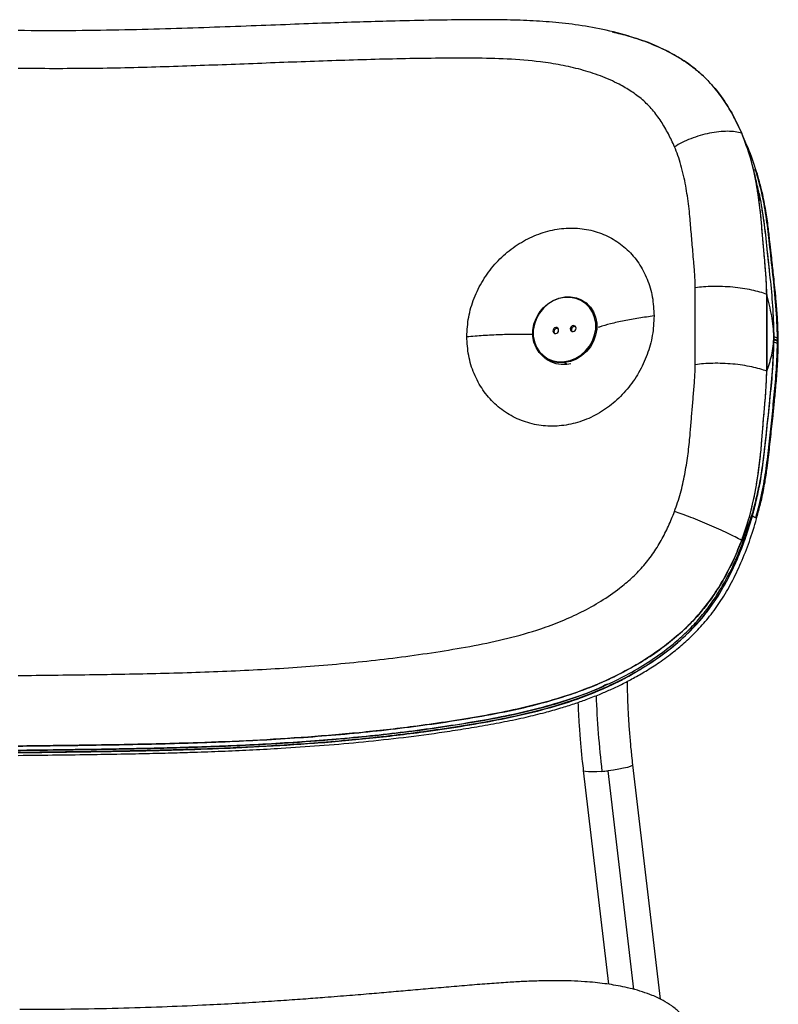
# Model space of a CAD drawing. Header units: millimetres. Extents: x 30 to 368, y 120 to 201.
# Tile 14 of 14: x 342 to 366, y 169 to 201. Entities that reach past the tile are written whole.
import ezdxf

# ---------------------------------------------------------------- set-up
doc = ezdxf.new("R2010")
doc.units = ezdxf.units.MM

msp = doc.modelspace()

# ---------------------------------------------------------------- linework, layer by layer
at = {"color": 8, "linetype": 'Continuous', "lineweight": 25}
for p, q in [((365.581, 195.998), (365.558, 196.028)), ((365.443, 184.969), (365.629, 185.758)), ((361.651, 169.809), (360.823, 176.813))]:
    msp.add_line(p, q, dxfattribs=at)
at = {"color": 7, "linetype": 'Continuous', "lineweight": 25}
for p, q in [((363.617, 189.818), (363.617, 192.28)), ((365.905, 189.608), (365.905, 192.071)), ((365.905, 192.071), (365.905, 189.608)), ((359.427, 191.971), (359.436, 191.988)), ((360.16, 191.767), (360.102, 191.811)), ((366.098, 191.487), (366.105, 191.331)), ((359.182, 190.98), (359.147, 191.007)), ((359.742, 191.043), (359.707, 191.07)), ((366.129, 190.819), (366.126, 190.948)), ((366.128, 190.827), (366.13, 190.802)), ((366.13, 190.802), (366.13, 190.729)), ((366.13, 190.729), (366.13, 190.719)), ((366.131, 190.719), (366.13, 190.729)), ((366.13, 190.719), (366.13, 190.708)), ((366.13, 190.719), (366.13, 190.713)), ((366.13, 190.708), (366.131, 190.719)), ((366.13, 190.708), (366.13, 190.635)), ((358.769, 190.061), (358.82, 190.022)), ((359.427, 189.915), (359.436, 189.884)), ((359.436, 189.884), (359.498, 189.836)), ((359.498, 189.836), (359.635, 189.861)), ((362.505, 169.491), (361.617, 177.002)), ((360.029, 176.815), (360.837, 169.974))]:
    msp.add_line(p, q, dxfattribs=at)
at = {"color": 7, "linetype": 'Continuous', "lineweight": 25, "flags": 128}
for points in [[(359.436, 189.884), (359.247, 189.881), (359.065, 189.914), (358.895, 189.981), (358.744, 190.081), (358.616, 190.21), (358.516, 190.364), (358.448, 190.537), (358.413, 190.724), (358.413, 190.918), (358.448, 191.113), (358.516, 191.302), (358.616, 191.478), (358.744, 191.636), (358.895, 191.77), (359.065, 191.875), (359.247, 191.949), (359.436, 191.988)], [(359.427, 191.971), (359.242, 191.933), (359.064, 191.861), (358.898, 191.758), (358.75, 191.627), (358.626, 191.473), (358.528, 191.3), (358.461, 191.116), (358.427, 190.926), (358.427, 190.736), (358.461, 190.553), (358.528, 190.384), (358.626, 190.233), (358.75, 190.107), (358.898, 190.01), (359.064, 189.944), (359.242, 189.912), (359.427, 189.915)], [(359.427, 189.915), (359.611, 189.953), (359.789, 190.025), (359.955, 190.128), (360.103, 190.259), (360.227, 190.413), (360.325, 190.586), (360.392, 190.77), (360.426, 190.96), (360.426, 191.15), (360.392, 191.333), (360.325, 191.502), (360.227, 191.652), (360.103, 191.779), (359.955, 191.876), (359.789, 191.942), (359.611, 191.974), (359.427, 191.971)], [(359.436, 191.988), (359.624, 191.991), (359.807, 191.959), (359.976, 191.891), (360.127, 191.791), (360.255, 191.662), (360.355, 191.508), (360.423, 191.335), (360.458, 191.148), (360.458, 190.954), (360.423, 190.759), (360.355, 190.57), (360.255, 190.394), (360.127, 190.236), (359.976, 190.102), (359.807, 189.997), (359.624, 189.923), (359.436, 189.884)], [(359.147, 191.007), (359.111, 190.996), (359.081, 190.972), (359.06, 190.938), (359.053, 190.901), (359.06, 190.865), (359.081, 190.836), (359.111, 190.819), (359.147, 190.816)], [(359.147, 190.816), (359.182, 190.827), (359.213, 190.851), (359.233, 190.885), (359.24, 190.922), (359.233, 190.958), (359.213, 190.986), (359.182, 191.004), (359.147, 191.007)], [(359.223, 190.975), (359.218, 190.977), (359.182, 190.98)], [(359.707, 191.07), (359.671, 191.059), (359.641, 191.035), (359.62, 191.001), (359.613, 190.964), (359.62, 190.928), (359.641, 190.899), (359.671, 190.882), (359.707, 190.879)], [(359.707, 190.879), (359.742, 190.89), (359.773, 190.914), (359.793, 190.947), (359.8, 190.985), (359.793, 191.021), (359.773, 191.049), (359.742, 191.067), (359.707, 191.07)], [(359.783, 191.038), (359.778, 191.039), (359.742, 191.043)], [(365.442, 184.962), (365.442, 184.964), (365.443, 184.966)], [(361.399, 179.796), (361.487, 179.842), (362.224, 180.285), (362.857, 180.749), (363.056, 180.916), (363.263, 181.101), (363.474, 181.306), (363.529, 181.364), (363.582, 181.419), (363.631, 181.471), (363.676, 181.521), (363.718, 181.569), (363.757, 181.613), (363.875, 181.753), (363.956, 181.855), (364.005, 181.917), (364.017, 181.934), (364.02, 181.938), (364.021, 181.939), (364.021, 181.939), (364.021, 181.939), (364.021, 181.939), (364.021, 181.939), (364.021, 181.939), (364.021, 181.939), (364.021, 181.939), (364.021, 181.939), (364.346, 182.409), (364.444, 182.577)]]:
    msp.add_lwpolyline(points, dxfattribs=at)
at = {"color": 8, "linetype": 'Continuous', "lineweight": 25, "flags": 128}
for points in [[(366.274, 190.461), (366.274, 190.462), (366.249, 190.494)], [(366.274, 190.629), (366.274, 190.629), (366.25, 190.662)], [(366.275, 190.535), (366.275, 190.536), (366.25, 190.568)], [(366.275, 190.554), (366.275, 190.556), (366.251, 190.588)], [(366.275, 190.544), (366.275, 190.546), (366.251, 190.578)], [(365.581, 184.884), (365.581, 184.887), (365.556, 184.91)], [(361.617, 177.003), (361.617, 177), (361.595, 176.976), (361.535, 176.949), (361.44, 176.92), (361.315, 176.891), (361.165, 176.862), (360.998, 176.836), (360.823, 176.813)], [(360.626, 176.793), (360.461, 176.781), (360.314, 176.776), (360.192, 176.777), (360.101, 176.784), (360.046, 176.798), (360.028, 176.815)]]:
    msp.add_lwpolyline(points, dxfattribs=at)
at = {"color": 8, "linetype": 'Continuous', "lineweight": 25}
for centre, radius, start, end in [((365.467, 195.888), 0.166, 57.1278, 84.3209), ((390.133, 180.282), 29.712, 182.0435, 186.7431)]:
    msp.add_arc(centre, radius, start, end, dxfattribs=at)
at = {"color": 7, "linetype": 'Continuous', "lineweight": 25}
for centre, radius, start, end in [((359.193, 190.877), 0.103, 95.8099, 212.767), ((359.753, 190.94), 0.103, 95.8099, 212.767), ((366.087, 190.378), 0.327, 60.1564, 82.5297), ((366.078, 190.194), 0.345, 60.255, 81.483), ((366.087, 190.303), 0.329, 60.1721, 82.3671), ((366.084, 190.287), 0.336, 60.2063, 82.0081), ((366.081, 190.271), 0.342, 60.2399, 81.6511), ((359.384, 190.751), 0.922, 233.1822, 277.1021), ((365.19, 184.261), 0.745, 60.5794, 70.2159), ((365.436, 184.967), 0.0072, 353.6509, 14.9146), ((360.067, 183.288), 6.519, 274.9138, 276.6572)]:
    msp.add_arc(centre, radius, start, end, dxfattribs=at)
for points, knots in [([(361.693, 200.279), (361.385, 200.37), (360.789, 200.544), (359.896, 200.698), (359.047, 200.794), (358.215, 200.846), (357.284, 200.869), (356.237, 200.865), (355.062, 200.849), (353.934, 200.824), (352.842, 200.792), (351.773, 200.756), (350.616, 200.713), (349.366, 200.666), (348.033, 200.616), (346.62, 200.569), (345.13, 200.532), (343.557, 200.508), (342.481, 200.515), (341.929, 200.519)], [0, 0, 0, 0, 0.0501119, 0.0969138, 0.1406892, 0.1834386, 0.2268111, 0.2846377, 0.3443953, 0.4068497, 0.456554, 0.5102207, 0.5682657, 0.6306728, 0.6974289, 0.7671451, 0.8408099, 0.9184198, 1, 1, 1, 1]), ([(360.957, 200.479), (361.136, 200.436), (361.549, 200.337), (362.166, 200.12), (362.806, 199.83), (363.339, 199.507), (363.766, 199.172), (364.101, 198.844), (364.449, 198.422), (364.796, 197.89), (365, 197.452), (365.103, 197.233)], [0, 0, 0, 0, 0.098255, 0.226185, 0.353905, 0.482648, 0.569498, 0.654824, 0.741151, 0.870425, 1, 1, 1, 1]), ([(365.103, 197.233), (365.023, 197.406), (364.858, 197.765), (364.546, 198.283), (364.164, 198.785), (363.709, 199.23), (363.208, 199.594), (362.615, 199.923), (362.105, 200.151), (361.752, 200.254), (361.668, 200.279)], [0, 0, 0, 0, 0.117753, 0.243873, 0.377478, 0.516051, 0.648361, 0.772151, 0.946099, 1, 1, 1, 1]), ([(362.95, 196.798), (362.887, 196.937), (362.759, 197.218), (362.525, 197.616), (362.251, 197.986), (361.93, 198.31), (361.57, 198.579), (361.124, 198.839), (360.586, 199.075), (359.958, 199.276), (359.312, 199.422), (358.528, 199.542), (357.598, 199.617), (356.52, 199.64), (355.431, 199.634), (354.333, 199.619), (352.858, 199.583), (351, 199.52), (348.749, 199.431), (346.484, 199.35), (344.21, 199.293), (342.69, 199.299), (341.931, 199.303)], [0, 0, 0, 0, 0.021988, 0.044486, 0.067116, 0.089529, 0.111681, 0.133548, 0.165645, 0.197425, 0.228951, 0.260062, 0.309403, 0.358647, 0.407972, 0.457394, 0.506776, 0.605384, 0.704004, 0.802746, 0.901366, 1, 1, 1, 1]), ([(365.103, 197.233), (365.036, 197.249), (364.9, 197.282), (364.653, 197.297), (364.376, 197.284), (364.079, 197.239), (363.774, 197.163), (363.476, 197.061), (363.197, 196.939), (363.03, 196.844), (362.95, 196.798)], [0, 0, 0, 0, 0.127917, 0.260022, 0.39352, 0.525527, 0.653533, 0.775764, 0.891313, 1, 1, 1, 1]), ([(365.905, 192.071), (365.904, 192.135), (365.903, 192.253), (365.895, 192.419), (365.886, 192.565), (365.877, 192.701), (365.867, 192.832), (365.845, 193.106), (365.81, 193.496), (365.764, 194.017), (365.72, 194.57), (365.649, 195.184), (365.533, 195.854), (365.369, 196.552), (365.194, 197), (365.103, 197.233)], [0, 0, 0, 0, 0.03598, 0.065819, 0.092863, 0.118333, 0.142824, 0.166673, 0.273286, 0.364533, 0.462372, 0.585816, 0.7151, 0.852275, 1, 1, 1, 1]), ([(365.905, 192.071), (365.901, 192.217), (365.894, 192.511), (365.857, 192.953), (365.819, 193.399), (365.778, 193.843), (365.744, 194.285), (365.689, 194.872), (365.586, 195.597), (365.404, 196.446), (365.203, 196.971), (365.103, 197.233)], [0, 0, 0, 0, 0.081592, 0.164599, 0.250018, 0.334691, 0.416869, 0.500032, 0.66775, 0.834438, 1, 1, 1, 1]), ([(363.617, 192.28), (363.615, 192.363), (363.61, 192.562), (363.59, 192.838), (363.565, 193.142), (363.54, 193.424), (363.514, 193.722), (363.49, 194.003), (363.465, 194.283), (363.442, 194.581), (363.408, 194.894), (363.364, 195.222), (363.31, 195.551), (363.242, 195.882), (363.159, 196.206), (363.064, 196.514), (362.987, 196.705), (362.95, 196.798)], [0, 0, 0, 0, 0.0531416, 0.128095, 0.1789616, 0.2508118, 0.311733, 0.372652, 0.4335688, 0.4944836, 0.5660076, 0.6380508, 0.7103423, 0.7849132, 0.8608786, 0.9324963, 1, 1, 1, 1]), ([(365.581, 195.998), (365.496, 196.258), (365.376, 196.626), (365.211, 196.968), (365.162, 197.069)], [0, 0, 0, 0, 0.704137, 1, 1, 1, 1]), ([(365.707, 195.062), (365.682, 195.187), (365.623, 195.48), (365.537, 195.855), (365.471, 196.103), (365.448, 196.186)], [0, 0, 0, 0, 0.33098, 0.77615, 1, 1, 1, 1]), ([(366.25, 190.662), (366.237, 191.005), (366.211, 191.689), (366.103, 192.694), (366, 193.623), (365.904, 194.484), (365.772, 195.27), (365.629, 195.775), (365.558, 196.028)], [0, 0, 0, 0, 0.1873529, 0.3726824, 0.556872, 0.702981, 0.8510282, 1, 1, 1, 1]), ([(366.274, 190.629), (366.268, 190.831), (366.258, 191.207), (366.219, 191.728), (366.178, 192.169), (366.141, 192.532), (366.109, 192.83), (366.078, 193.108), (366.044, 193.416), (366.001, 193.793), (365.951, 194.249), (365.874, 194.776), (365.761, 195.374), (365.643, 195.782), (365.581, 195.998)], [0, 0, 0, 0, 0.1097066, 0.2049573, 0.2860431, 0.3531811, 0.4065086, 0.4512549, 0.5074574, 0.5772028, 0.660986, 0.75976, 0.8725991, 1, 1, 1, 1]), ([(365.661, 195.305), (365.661, 195.304), (365.669, 195.275), (365.672, 195.243), (365.676, 195.213)], [0, 0, 0, 0, 0.025416, 1, 1, 1, 1]), ([(365.675, 195.217), (365.722, 194.953), (365.82, 194.394), (365.906, 193.512), (366.009, 192.608), (366.098, 191.705), (366.119, 191.102), (366.13, 190.802)], [0, 0, 0, 0, 0.183288, 0.387934, 0.597574, 0.799113, 1, 1, 1, 1]), ([(365.746, 194.787), (365.767, 194.664), (365.838, 194.247), (365.897, 193.602), (365.955, 193.085), (365.979, 192.869)], [0, 0, 0, 0, 0.194942, 0.662339, 1, 1, 1, 1]), ([(356.3, 190.718), (356.311, 190.926), (356.334, 191.341), (356.517, 191.953), (356.799, 192.527), (357.182, 193.044), (357.646, 193.484), (358.173, 193.83), (358.744, 194.071), (359.334, 194.196), (359.923, 194.201), (360.485, 194.085), (361.001, 193.853), (361.451, 193.514), (361.819, 193.08), (362.09, 192.566), (362.263, 191.994), (362.285, 191.584), (362.296, 191.379)], [0, 0, 0, 0, 0.063669, 0.12672, 0.189839, 0.252471, 0.314725, 0.376838, 0.43837, 0.500127, 0.56158, 0.62338, 0.685436, 0.747621, 0.81047, 0.873279, 0.936669, 1, 1, 1, 1]), ([(365.905, 192.071), (365.834, 192.096), (365.69, 192.147), (365.429, 192.211), (365.137, 192.264), (364.821, 192.302), (364.498, 192.323), (364.181, 192.326), (363.883, 192.313), (363.704, 192.291), (363.617, 192.28)], [0, 0, 0, 0, 0.1282605, 0.2605569, 0.3941101, 0.5260675, 0.653955, 0.7760358, 0.8914346, 1, 1, 1, 1]), ([(366.131, 190.719), (366.126, 190.827), (366.117, 191.047), (366.065, 191.388), (365.995, 191.731), (365.935, 191.957), (365.905, 192.071)], [0, 0, 0, 0, 0.2401556, 0.4863583, 0.7401624, 1, 1, 1, 1]), ([(362.296, 191.379), (362.285, 191.171), (362.264, 190.755), (362.089, 190.137), (361.819, 189.553), (361.45, 189.026), (361.001, 188.574), (360.485, 188.219), (359.923, 187.971), (359.335, 187.845), (358.745, 187.841), (358.175, 187.964), (357.646, 188.203), (357.182, 188.555), (356.798, 188.999), (356.517, 189.523), (356.333, 190.101), (356.311, 190.512), (356.3, 190.718)], [0, 0, 0, 0, 0.063457, 0.126736, 0.18978, 0.252402, 0.314723, 0.376641, 0.438338, 0.49989, 0.561458, 0.623176, 0.685215, 0.747535, 0.810299, 0.873287, 0.936602, 1, 1, 1, 1]), ([(366.13, 190.802), (366.13, 190.788), (366.13, 190.764), (366.13, 190.739), (366.13, 190.729)], [0, 0, 0, 0, 0.562176, 1, 1, 1, 1]), ([(366.13, 190.635), (366.119, 190.331), (366.098, 189.722), (366.008, 188.79), (365.908, 187.85), (365.812, 186.909), (365.677, 185.977), (365.521, 185.366), (365.443, 185.06)], [0, 0, 0, 0, 0.16411, 0.328921, 0.500407, 0.668605, 0.834543, 1, 1, 1, 1]), ([(365.443, 184.966), (365.487, 185.131), (365.579, 185.472), (365.679, 185.968), (365.762, 186.468), (365.826, 186.979), (365.884, 187.527), (365.94, 188.045), (365.988, 188.507), (366.031, 188.933), (366.072, 189.384), (366.104, 189.831), (366.123, 190.218), (366.127, 190.441), (366.129, 190.535)], [0, 0, 0, 0, 0.0894606, 0.1856702, 0.2672852, 0.3579495, 0.460342, 0.5621903, 0.6363017, 0.7083666, 0.7912426, 0.8792033, 0.9488607, 1, 1, 1, 1]), ([(365.556, 184.91), (365.624, 185.173), (365.761, 185.696), (365.892, 186.486), (365.98, 187.267), (366.064, 188.056), (366.148, 188.857), (366.223, 189.676), (366.241, 190.22), (366.249, 190.494)], [0, 0, 0, 0, 0.1423, 0.283378, 0.423064, 0.561195, 0.70637, 0.852576, 1, 1, 1, 1]), ([(365.629, 185.758), (365.641, 185.807), (365.728, 186.167), (365.81, 186.839), (365.909, 187.764), (366.007, 188.687), (366.097, 189.614), (366.119, 190.231), (366.13, 190.54)], [0, 0, 0, 0, 0.031389, 0.226863, 0.419376, 0.611536, 0.804912, 1, 1, 1, 1]), ([(365.905, 189.608), (365.935, 189.69), (365.995, 189.852), (366.065, 190.12), (366.117, 190.405), (366.126, 190.615), (366.131, 190.719)], [0, 0, 0, 0, 0.259818, 0.513437, 0.759554, 1, 1, 1, 1]), ([(366.13, 190.708), (366.13, 190.695), (366.13, 190.67), (366.13, 190.646), (366.13, 190.635)], [0, 0, 0, 0, 0.5578522, 1, 1, 1, 1]), ([(366.13, 190.635), (366.13, 190.649), (366.13, 190.673), (366.13, 190.698), (366.13, 190.708)], [0, 0, 0, 0, 0.559979, 1, 1, 1, 1]), ([(366.249, 190.494), (366.25, 190.502), (366.25, 190.516), (366.25, 190.535), (366.25, 190.551), (366.25, 190.562), (366.25, 190.568)], [0, 0, 0, 0, 0.3361229, 0.5534024, 0.7706817, 1, 1, 1, 1]), ([(366.251, 190.588), (366.25, 190.597), (366.25, 190.611), (366.25, 190.63), (366.25, 190.646), (366.25, 190.656), (366.25, 190.662)], [0, 0, 0, 0, 0.347644, 0.5649869, 0.7823968, 1, 1, 1, 1]), ([(366.25, 190.568), (366.25, 190.569), (366.25, 190.571), (366.251, 190.573), (366.251, 190.576), (366.251, 190.577), (366.251, 190.578)], [0, 0, 0, 0, 0.336135, 0.555284, 0.754444, 1, 1, 1, 1]), ([(366.251, 190.578), (366.251, 190.579), (366.251, 190.581), (366.251, 190.584), (366.251, 190.586), (366.251, 190.588), (366.251, 190.588)], [0, 0, 0, 0, 0.356713, 0.548159, 0.773024, 1, 1, 1, 1]), ([(366.275, 190.556), (366.275, 190.568), (366.274, 190.592), (366.274, 190.617), (366.274, 190.629)], [0, 0, 0, 0, 0.505092, 1, 1, 1, 1]), ([(366.274, 190.461), (366.274, 190.473), (366.274, 190.498), (366.275, 190.522), (366.275, 190.535)], [0, 0, 0, 0, 0.494794, 1, 1, 1, 1]), ([(366.275, 190.544), (366.275, 190.545), (366.275, 190.549), (366.275, 190.552), (366.275, 190.554)], [0, 0, 0, 0, 0.496274, 1, 1, 1, 1]), ([(366.275, 190.533), (366.275, 190.535), (366.275, 190.539), (366.275, 190.542), (366.275, 190.544)], [0, 0, 0, 0, 0.502645, 1, 1, 1, 1]), ([(365.581, 184.884), (365.638, 185.097), (365.743, 185.488), (365.846, 186.03), (365.915, 186.474), (365.961, 186.846), (365.997, 187.18), (366.033, 187.507), (366.069, 187.843), (366.109, 188.215), (366.154, 188.652), (366.205, 189.176), (366.254, 189.79), (366.267, 190.227), (366.274, 190.461)], [0, 0, 0, 0, 0.115295, 0.212221, 0.291308, 0.353739, 0.411891, 0.470342, 0.529272, 0.592314, 0.670229, 0.763978, 0.873797, 1, 1, 1, 1]), ([(365.905, 189.608), (365.834, 189.633), (365.69, 189.684), (365.429, 189.748), (365.137, 189.802), (364.821, 189.84), (364.498, 189.861), (364.181, 189.864), (363.883, 189.85), (363.704, 189.828), (363.617, 189.818)], [0, 0, 0, 0, 0.12826, 0.260557, 0.39411, 0.526067, 0.653955, 0.776036, 0.891435, 1, 1, 1, 1]), ([(366.1, 189.987), (366.097, 189.894), (366.08, 189.492), (366.006, 188.777), (365.916, 187.924), (365.837, 187.149), (365.774, 186.684), (365.742, 186.452)], [0, 0, 0, 0, 0.079364, 0.342563, 0.605772, 0.803179, 1, 1, 1, 1]), ([(362.95, 185.113), (363.017, 185.309), (363.152, 185.7), (363.283, 186.297), (363.38, 186.892), (363.441, 187.442), (363.48, 187.945), (363.519, 188.406), (363.558, 188.867), (363.599, 189.339), (363.611, 189.656), (363.617, 189.818)], [0, 0, 0, 0, 0.1278104, 0.254762, 0.380528, 0.5054874, 0.6035733, 0.7005265, 0.7980316, 0.8967695, 1, 1, 1, 1]), ([(365.103, 184.191), (365.194, 184.452), (365.369, 184.955), (365.533, 185.705), (365.649, 186.413), (365.718, 187.025), (365.758, 187.541), (365.794, 187.976), (365.823, 188.308), (365.844, 188.552), (365.857, 188.704), (365.869, 188.86), (365.881, 189.023), (365.892, 189.198), (365.902, 189.394), (365.904, 189.532), (365.905, 189.608)], [0, 0, 0, 0, 0.147757, 0.284946, 0.414216, 0.53764, 0.621868, 0.698836, 0.77779, 0.805102, 0.833038, 0.861782, 0.891479, 0.922984, 0.957956, 1, 1, 1, 1]), ([(365.103, 184.191), (365.18, 184.412), (365.335, 184.852), (365.497, 185.527), (365.619, 186.205), (365.7, 186.842), (365.75, 187.424), (365.794, 187.974), (365.841, 188.522), (365.889, 189.075), (365.9, 189.431), (365.905, 189.608)], [0, 0, 0, 0, 0.1250643, 0.2494378, 0.374, 0.4991249, 0.5997078, 0.6953239, 0.802664, 0.9016844, 1, 1, 1, 1]), ([(365.64, 185.895), (365.633, 185.847), (365.626, 185.799), (365.614, 185.751), (365.614, 185.751)], [0, 0, 0, 0, 0.98943, 1, 1, 1, 1]), ([(341.931, 179.862), (342.691, 179.871), (344.211, 179.889), (346.488, 179.928), (348.755, 180), (351.007, 180.127), (352.867, 180.293), (354.342, 180.472), (355.441, 180.631), (356.532, 180.815), (357.612, 181.042), (358.544, 181.307), (359.33, 181.598), (359.974, 181.89), (360.601, 182.239), (361.135, 182.605), (361.579, 182.976), (361.937, 183.337), (362.256, 183.745), (362.529, 184.186), (362.761, 184.644), (362.887, 184.958), (362.95, 185.113)], [0, 0, 0, 0, 0.0987068, 0.1974044, 0.296227, 0.3949205, 0.4936042, 0.5430253, 0.5924917, 0.6418747, 0.6912094, 0.740695, 0.7719173, 0.8034489, 0.8350351, 0.8671027, 0.8888438, 0.9108887, 0.9333486, 0.955873, 0.9781781, 1, 1, 1, 1]), ([(341.931, 177.464), (342.118, 177.467), (342.504, 177.472), (343.092, 177.479), (343.674, 177.486), (344.145, 177.493), (344.506, 177.498), (344.783, 177.503), (345.065, 177.508), (345.331, 177.512), (345.59, 177.517), (345.862, 177.523), (346.162, 177.529), (346.454, 177.536), (346.701, 177.543), (346.909, 177.548), (347.121, 177.554), (347.357, 177.561), (347.607, 177.569), (347.846, 177.577), (348.113, 177.587), (348.408, 177.598), (348.755, 177.612), (349.115, 177.628), (349.851, 177.664), (350.942, 177.728), (352.388, 177.842), (353.826, 177.987), (355.144, 178.156), (356.34, 178.339), (357.409, 178.529), (358.465, 178.762), (359.504, 179.057), (360.523, 179.434), (361.422, 179.867), (362.202, 180.337), (362.797, 180.772), (363.286, 181.199), (363.677, 181.598), (364.027, 182.024), (364.342, 182.481), (364.625, 182.968), (364.876, 183.477), (365.093, 183.998), (365.282, 184.523), (365.389, 184.88), (365.443, 185.06)], [0, 0, 0, 0, 0.020852, 0.042922, 0.065437, 0.085554, 0.095355, 0.105633, 0.116387, 0.12675, 0.135276, 0.145338, 0.157072, 0.168716, 0.177932, 0.184721, 0.191904, 0.201685, 0.211033, 0.219948, 0.22843, 0.240884, 0.253059, 0.267419, 0.281281, 0.335791, 0.39046, 0.445196, 0.499943, 0.542184, 0.583848, 0.62507, 0.666924, 0.708587, 0.750153, 0.781285, 0.812477, 0.833657, 0.854351, 0.875034, 0.895167, 0.915997, 0.937671, 0.958179, 0.978929, 1, 1, 1, 1]), ([(341.931, 177.405), (342.665, 177.414), (344.137, 177.432), (346.341, 177.47), (348.539, 177.538), (350.725, 177.65), (352.896, 177.825), (354.689, 178.034), (356.108, 178.246), (357.166, 178.427), (358.218, 178.645), (359.264, 178.923), (360.299, 179.28), (361.224, 179.698), (362.035, 180.16), (362.734, 180.645), (363.389, 181.207), (363.977, 181.856), (364.468, 182.583), (364.868, 183.356), (365.194, 184.154), (365.36, 184.697), (365.443, 184.969)], [0, 0, 0, 0, 0.081821, 0.163876, 0.24596, 0.328022, 0.410232, 0.492648, 0.533789, 0.574948, 0.616276, 0.657871, 0.699931, 0.742445, 0.774276, 0.80632, 0.838828, 0.871292, 0.903834, 0.936197, 0.968139, 1, 1, 1, 1]), ([(341.931, 177.304), (342.35, 177.309), (343.149, 177.319), (344.288, 177.334), (345.306, 177.351), (346.204, 177.369), (346.98, 177.389), (347.752, 177.412), (348.561, 177.442), (349.453, 177.483), (350.46, 177.538), (351.589, 177.615), (352.842, 177.722), (354.121, 177.859), (355.209, 178.001), (356.103, 178.136), (356.802, 178.251), (357.502, 178.38), (358.172, 178.522), (358.773, 178.669), (359.287, 178.814), (359.727, 178.953), (360.139, 179.098), (360.523, 179.247), (360.9, 179.41), (361.264, 179.581), (361.644, 179.779), (362.046, 180.01), (362.481, 180.29), (362.909, 180.605), (363.322, 180.952), (363.708, 181.326), (364.09, 181.764), (364.454, 182.273), (364.79, 182.847), (365.092, 183.479), (365.361, 184.162), (365.507, 184.639), (365.581, 184.884)], [0, 0, 0, 0, 0.046473, 0.08853, 0.126183, 0.159424, 0.188213, 0.212538, 0.245399, 0.278566, 0.312295, 0.358376, 0.405622, 0.45409, 0.504029, 0.530361, 0.557342, 0.585026, 0.612075, 0.635942, 0.656224, 0.673362, 0.688961, 0.706284, 0.720625, 0.735929, 0.752185, 0.769425, 0.788673, 0.810741, 0.829261, 0.849275, 0.870778, 0.893829, 0.918478, 0.944311, 0.971432, 1, 1, 1, 1]), ([(365.103, 184.191), (365.036, 184.227), (364.9, 184.299), (364.653, 184.421), (364.376, 184.549), (364.079, 184.68), (363.774, 184.808), (363.476, 184.925), (363.197, 185.029), (363.03, 185.086), (362.95, 185.113)], [0, 0, 0, 0, 0.127917, 0.260021, 0.393519, 0.525527, 0.653533, 0.775764, 0.891313, 1, 1, 1, 1]), ([(364.469, 182.62), (364.523, 182.712), (364.671, 182.961), (364.912, 183.463), (365.194, 184.151), (365.357, 184.684), (365.442, 184.962)], [0, 0, 0, 0, 0.1254585, 0.3401446, 0.6546855, 1, 1, 1, 1]), ([(365.443, 185.06), (365.394, 184.92), (365.293, 184.626), (365.168, 184.34), (365.103, 184.191)], [0, 0, 0, 0, 0.477644, 1, 1, 1, 1]), ([(341.931, 177.602), (342.713, 177.611), (344.284, 177.63), (346.645, 177.673), (349.009, 177.753), (351.372, 177.891), (353.331, 178.071), (354.89, 178.264), (356.058, 178.437), (357.234, 178.638), (358.427, 178.893), (359.432, 179.183), (360.246, 179.48), (360.865, 179.746), (361.484, 180.058), (362.1, 180.423), (362.678, 180.83), (363.22, 181.285), (363.719, 181.79), (364.172, 182.367), (364.551, 182.981), (364.86, 183.588), (365.024, 183.995), (365.103, 184.191)], [0, 0, 0, 0, 0.090659, 0.181918, 0.273909, 0.366374, 0.459365, 0.506118, 0.553012, 0.600296, 0.649094, 0.699819, 0.726104, 0.753127, 0.780662, 0.808835, 0.838306, 0.864229, 0.891967, 0.921174, 0.949128, 0.975418, 1, 1, 1, 1]), ([(365.103, 184.191), (364.997, 183.933), (364.792, 183.431), (364.443, 182.794), (364.099, 182.275), (363.763, 181.85), (363.334, 181.392), (362.795, 180.918), (362.146, 180.452), (361.466, 180.046), (360.689, 179.659), (359.803, 179.306), (358.808, 178.998), (357.796, 178.754), (356.775, 178.557), (355.747, 178.389), (354.476, 178.208), (352.966, 178.034), (351.213, 177.885), (349.452, 177.778), (347.876, 177.713), (346.501, 177.674), (345.326, 177.649), (344.178, 177.63), (343.046, 177.616), (342.303, 177.606), (341.931, 177.602)], [0, 0, 0, 0, 0.032401, 0.062871, 0.083859, 0.104472, 0.125697, 0.157101, 0.188542, 0.220055, 0.251328, 0.29223, 0.334456, 0.376571, 0.417484, 0.459457, 0.501235, 0.570535, 0.639667, 0.708686, 0.777485, 0.823707, 0.86882, 0.913962, 0.956906, 1, 1, 1, 1]), ([(341.931, 177.393), (342.128, 177.395), (342.548, 177.4), (343.16, 177.408), (343.737, 177.415), (344.226, 177.422), (344.636, 177.429), (345.156, 177.437), (345.821, 177.45), (346.874, 177.474), (348.154, 177.514), (349.745, 177.584), (351.422, 177.689), (353.181, 177.844), (354.74, 178.029), (356.101, 178.23), (357.266, 178.43), (358.42, 178.677), (359.559, 178.997), (360.485, 179.351), (361.093, 179.629), (361.33, 179.76), (361.391, 179.794)], [0, 0, 0, 0, 0.029518, 0.062582, 0.091289, 0.115634, 0.135612, 0.152598, 0.193277, 0.235137, 0.310281, 0.385388, 0.474794, 0.564247, 0.653794, 0.71471, 0.77554, 0.836388, 0.897264, 0.958508, 0.989349, 1, 1, 1, 1]), ([(360.791, 179.583), (360.699, 179.537), (360.281, 179.33), (359.499, 179.061), (358.459, 178.759), (357.4, 178.528), (356.33, 178.338), (354.894, 178.118), (353.08, 177.9), (350.877, 177.717), (348.656, 177.6), (346.422, 177.53), (344.179, 177.492), (342.68, 177.473), (341.931, 177.464)], [0, 0, 0, 0, 0.01641, 0.074298, 0.132111, 0.190078, 0.248017, 0.305857, 0.421432, 0.537139, 0.652994, 0.768616, 0.884206, 1, 1, 1, 1]), ([(361.618, 177.003), (361.607, 177.097), (361.578, 177.341), (361.547, 177.669), (361.52, 177.982), (361.497, 178.295), (361.473, 178.677), (361.454, 179.127), (361.444, 179.461), (361.443, 179.642), (361.442, 179.677)], [0, 0, 0, 0, 0.105964, 0.274549, 0.364854, 0.453474, 0.622084, 0.790639, 0.959051, 1, 1, 1, 1]), ([(359.859, 179.002), (359.864, 178.883), (359.874, 178.605), (359.898, 178.222), (359.918, 177.958), (359.925, 177.856)], [0, 0, 0, 0, 0.313656, 0.733031, 1, 1, 1, 1]), ([(359.925, 177.856), (359.933, 177.772), (359.953, 177.526), (359.986, 177.178), (360.017, 176.917), (360.029, 176.815)], [0, 0, 0, 0, 0.2428814, 0.7041542, 1, 1, 1, 1]), ([(363.409, 168.388), (363.405, 168.449), (363.398, 168.57), (363.338, 168.744), (363.249, 168.903), (363.1, 169.089), (362.88, 169.28), (362.567, 169.471), (362.251, 169.617), (361.924, 169.734), (361.606, 169.825), (361.296, 169.897), (360.998, 169.952), (360.705, 169.995), (360.397, 170.031), (360.04, 170.061), (359.627, 170.081), (359.177, 170.089), (358.685, 170.084), (358.179, 170.065), (357.661, 170.037), (357.122, 170), (356.491, 169.951), (355.83, 169.895), (355.161, 169.837), (354.511, 169.779), (353.877, 169.723), (353.231, 169.667), (352.524, 169.609), (351.819, 169.553), (351.117, 169.499), (350.412, 169.449), (349.624, 169.397), (348.755, 169.345), (347.718, 169.292), (346.503, 169.24), (345.096, 169.197), (343.575, 169.167), (342.523, 169.164), (341.978, 169.163)], [0, 0, 0, 0, 0.010661, 0.020903, 0.030799, 0.040368, 0.058353, 0.074253, 0.092941, 0.109943, 0.126825, 0.143402, 0.159556, 0.175813, 0.193688, 0.213253, 0.239088, 0.265492, 0.302052, 0.336478, 0.366622, 0.402496, 0.43684, 0.46923, 0.49901, 0.526512, 0.551848, 0.57727, 0.605633, 0.63715, 0.661374, 0.6883, 0.718005, 0.750401, 0.785444, 0.832924, 0.884462, 0.94014, 1, 1, 1, 1])]:
    msp.add_open_spline(points, degree=3, knots=knots, dxfattribs=at)
at = {"color": 8, "linetype": 'Continuous', "lineweight": 25}
for points, knots in [([(362.296, 191.379), (362.133, 191.356), (361.802, 191.31), (361.334, 191.226), (360.913, 191.131), (360.632, 191.059), (360.521, 191.016), (360.509, 191.011)], [0, 0, 0, 0, 0.246991, 0.499492, 0.745768, 0.973668, 1, 1, 1, 1]), ([(356.3, 190.718), (356.474, 190.732), (356.827, 190.761), (357.366, 190.789), (357.894, 190.799), (358.25, 190.801), (358.418, 190.792), (358.423, 190.791)], [0, 0, 0, 0, 0.252551, 0.510181, 0.760973, 0.992642, 1, 1, 1, 1])]:
    msp.add_open_spline(points, degree=3, knots=knots, dxfattribs=at)

doc.saveas('drawing.dxf')
